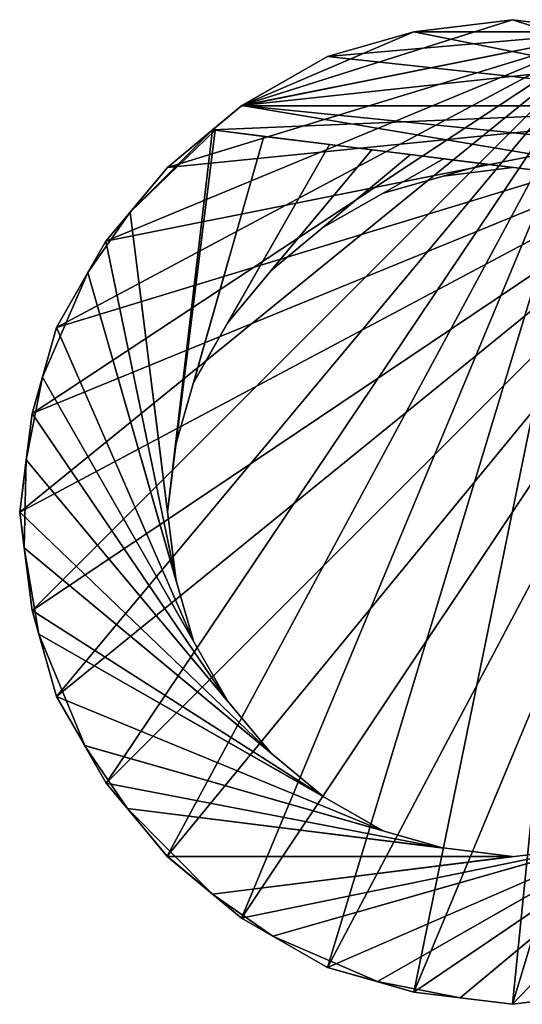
# Model space of a CAD drawing. Extents: x -48 to 48, y -48 to 48.
# Tile 1 of 2: x -48 to 1, y -48 to 48. Entities that reach past the tile are written whole.
import ezdxf

# ---------------------------------------------------------------- set-up
doc = ezdxf.new("R2010")
doc.units = 0

msp = doc.modelspace()

# ---------------------------------------------------------------- meshes
at = {"layer": 'OBJECT000', "color": 50}
mesh = msp.add_polyface(dxfattribs=at)
corners = [(33.599998, 33.599998, -48), (26.4, 39.599998, -48), (18, 44.399998, -48), (9.599998, 46.799999, -48), (-0.000002, 47.999996, -48), (-9.600003, 46.799999, -48), (-18.000004, 44.399998, -48), (-26.400005, 39.599998, -48), (-33.600006, 33.599998, -48), (-39.600006, 26.4, -48), (-44.400009, 17.999998, -48), (-46.800007, 9.599999, -48), (-48.000008, -0.000001, -48), (-46.800007, -9.599999, -48), (-44.400009, -18, -48), (-39.57386, -26.445776, -48), (-33.643127, -33.564075, -48), (-26.400005, -39.599998, -48), (-18.000004, -44.400002, -48), (-9.600003, -46.799999, -48), (-0.000002, -47.999996, -48), (9.599998, -46.799999, -48), (18, -44.400002, -48), (26.4, -39.599998, -48), (33.599998, -33.599998, -48), (39.599998, -26.4, -48), (44.400005, -18, -48), (46.800003, -9.599999, -48), (48.000004, -0.000001, -48), (46.800003, 9.599999, -48), (44.400005, 17.999998, -48), (39.599998, 26.4, -48), (-0.000002, 47.999996, -36.244896), (9.599998, 46.799999, -36.244896), (18, 44.399998, -36.244896), (26.4, 39.599998, -36.244896), (33.599998, 33.599998, -36.244896), (39.599998, 26.4, -36.244896), (44.400005, 17.999998, -36.244896), (46.800003, 9.599999, -36.244896), (48.000004, -0.000001, -36.244896), (46.800003, -9.599999, -36.244896), (44.400005, -18, -36.244896), (39.599998, -26.4, -36.244896), (33.599998, -33.599998, -36.244896), (26.4, -39.599998, -36.244896), (18, -44.400002, -36.244896), (9.599998, -46.799999, -36.244896), (-0.000002, -47.999996, -36.244896), (-9.600003, -46.799999, -36.244896), (-18.000004, -44.400002, -36.244896), (-26.400005, -39.599998, -36.244896), (-33.641113, -33.566494, -36.244896), (-39.574188, -26.445154, -36.244896), (-44.400009, -18, -36.244896), (-46.800007, -9.599999, -36.244896), (-48.000008, -0.000001, -36.244896), (-46.800007, 9.599999, -36.244896), (-44.400009, 17.999998, -36.244896), (-39.600006, 26.4, -36.244896), (-33.600006, 33.599998, -36.244896), (-26.400005, 39.599998, -36.244896), (-18.000004, 44.399998, -36.244896), (-9.600003, 46.799999, -36.244896)]
mesh.append_faces([[corners[k] for k in face] for face in [(1, 31, 0), (4, 33, 32), (3, 34, 33), (2, 35, 34), (1, 36, 35), (0, 37, 36), (31, 38, 37), (30, 39, 38), (29, 40, 39), (28, 41, 40), (27, 42, 41), (26, 43, 42), (25, 44, 43), (24, 45, 44), (23, 46, 45), (22, 47, 46), (21, 48, 47), (20, 49, 48), (19, 50, 49), (18, 51, 50), (17, 52, 51), (16, 53, 52), (15, 54, 53), (14, 55, 54), (13, 56, 55), (12, 57, 56), (11, 58, 57), (10, 59, 58), (9, 60, 59), (8, 61, 60), (7, 62, 61), (6, 63, 62), (5, 32, 63), (33, 63, 32)]], dxfattribs={"vtx0": -1})
mesh.append_faces([[corners[k] for k in face] for face in [(1, 3, 4), (1, 4, 5), (1, 5, 6), (1, 6, 7), (1, 7, 8), (1, 8, 9), (1, 9, 10), (1, 10, 11), (1, 11, 12), (1, 12, 13), (1, 13, 14), (1, 14, 15), (1, 15, 16), (1, 16, 17), (1, 17, 18), (1, 18, 19), (1, 19, 20), (1, 20, 21), (1, 21, 22), (1, 22, 23), (1, 23, 24), (1, 24, 25), (1, 25, 26), (1, 26, 27), (1, 27, 28), (1, 28, 29), (1, 29, 30), (1, 30, 31), (33, 35, 36), (33, 36, 37), (33, 37, 38), (33, 38, 39), (33, 39, 40), (33, 40, 41), (33, 41, 42), (33, 42, 43), (33, 43, 44), (33, 44, 45), (33, 45, 46), (33, 46, 47), (33, 47, 48), (33, 48, 49), (33, 49, 50), (33, 50, 51), (33, 51, 52), (33, 52, 53), (33, 53, 54), (33, 54, 55), (33, 55, 56), (33, 56, 57), (33, 57, 58), (33, 58, 59), (33, 59, 60), (33, 60, 61), (33, 61, 62), (33, 62, 63)]], dxfattribs={"vtx0": -1, "vtx2": -1})
mesh.append_faces([[corners[k] for k in face] for face in [(1, 2, 3), (4, 3, 33), (3, 2, 34), (2, 1, 35), (1, 0, 36), (0, 31, 37), (31, 30, 38), (30, 29, 39), (29, 28, 40), (28, 27, 41), (27, 26, 42), (26, 25, 43), (25, 24, 44), (24, 23, 45), (23, 22, 46), (22, 21, 47), (21, 20, 48), (20, 19, 49), (19, 18, 50), (18, 17, 51), (17, 16, 52), (16, 15, 53), (15, 14, 54), (14, 13, 55), (13, 12, 56), (12, 11, 57), (11, 10, 58), (10, 9, 59), (9, 8, 60), (8, 7, 61), (7, 6, 62), (6, 5, 63), (5, 4, 32), (33, 34, 35)]], dxfattribs={"vtx2": -1})
at = {"layer": 'OBJECT001', "color": 50}
mesh = msp.add_polyface(dxfattribs=at)
corners = [(-0.000002, 47.999996, 48), (-0.000002, 47.999996, -36.244896), (9.599998, 46.799999, -36.244896), (9.599998, 46.799999, 48), (18, 44.399998, -36.244896), (18, 44.399998, 48), (26.4, 39.599998, -36.244896), (26.4, 39.599998, 48), (33.599998, 33.599998, -36.244896), (33.599998, 33.599998, 48), (37.504124, 28.912132, -36.244896), (37.504124, 28.912132, 48), (-29.211809, 37.251049, 48), (-29.211809, 37.251049, -36.244896), (-26.353275, 39.626698, -36.244896), (-26.353275, 39.626698, 48), (-18.000004, 44.399998, -36.244896), (-18.000004, 44.399998, 48), (-9.600003, 46.799999, -36.244896), (-9.600003, 46.799999, 48)]
mesh.append_faces([[corners[k] for k in face] for face in [(1, 3, 0), (2, 5, 3), (4, 7, 5), (6, 9, 7), (8, 11, 9), (13, 15, 12), (14, 17, 15), (16, 19, 17), (18, 0, 19), (6, 10, 8), (10, 12, 11), (15, 11, 12)]], dxfattribs={"vtx0": -1})
mesh.append_faces([[corners[k] for k in face] for face in [(6, 2, 1), (6, 1, 18), (6, 18, 16), (6, 16, 14), (6, 14, 13), (6, 13, 10), (15, 19, 0), (15, 0, 3), (15, 3, 5), (15, 5, 7), (15, 7, 9), (15, 9, 11)]], dxfattribs={"vtx0": -1, "vtx2": -1})
mesh.append_faces([[corners[k] for k in face] for face in [(1, 2, 3), (2, 4, 5), (4, 6, 7), (6, 8, 9), (8, 10, 11), (13, 14, 15), (14, 16, 17), (16, 18, 19), (18, 1, 0), (6, 4, 2), (10, 13, 12), (15, 17, 19)]], dxfattribs={"vtx2": -1})
at = {"layer": 'OBJECT006', "color": 50}
mesh = msp.add_polyface(dxfattribs=at)
corners = [(3.485978, -47.563217, 48), (3.485978, -47.563217, -36.244896), (-0.000002, -47.999996, -36.244896), (-0.000002, -47.999996, 48), (-5.09385, -47.363888, -36.244896), (-5.09385, -47.363888, 48), (23.527, -23.513525, -36.244896), (23.527, -23.513525, 48)]
mesh.append_faces([[corners[k] for k in face] for face in [(1, 3, 0), (2, 5, 3), (2, 6, 4), (6, 0, 7), (4, 7, 5), (3, 7, 0)]], dxfattribs={"vtx0": -1})
mesh.append_faces([[corners[k] for k in face] for face in [(1, 2, 3), (2, 4, 5), (2, 1, 6), (6, 1, 0), (4, 6, 7), (3, 5, 7)]], dxfattribs={"vtx2": -1})
at = {"layer": 'OBJECT007', "color": 50}
mesh = msp.add_polyface(dxfattribs=at)
corners = [(-5.095993, -47.363857, 48), (-5.095993, -47.363857, -36.244896), (-9.600003, -46.799999, -36.244896), (-9.600003, -46.799999, 48), (-13.139707, -45.788269, -36.244896), (-13.139707, -45.788269, 48), (18.469519, -27.726158, -36.244896), (18.465876, -27.728247, 48)]
mesh.append_faces([[corners[k] for k in face] for face in [(1, 3, 0), (2, 5, 3), (2, 6, 4), (6, 0, 7), (4, 7, 5), (0, 5, 7)]], dxfattribs={"vtx0": -1})
mesh.append_faces([[corners[k] for k in face] for face in [(1, 2, 3), (2, 4, 5), (2, 1, 6), (6, 1, 0), (4, 6, 7), (0, 3, 5)]], dxfattribs={"vtx2": -1})
at = {"layer": 'OBJECT008', "color": 50}
mesh = msp.add_polyface(dxfattribs=at)
corners = [(-13.139615, -45.788193, 48), (-13.139615, -45.788193, -36.244896), (-18.000004, -44.400002, -36.244896), (-18.000004, -44.400002, 48), (-23.344669, -41.348694, -36.244896), (-23.344669, -41.348694, 48), (12.600695, -31.080101, -36.244896), (12.596831, -31.081238, 48)]
mesh.append_faces([[corners[k] for k in face] for face in [(1, 3, 0), (2, 5, 3), (2, 6, 4), (6, 0, 7), (4, 7, 5), (0, 5, 7)]], dxfattribs={"vtx0": -1})
mesh.append_faces([[corners[k] for k in face] for face in [(1, 2, 3), (2, 4, 5), (2, 1, 6), (6, 1, 0), (4, 6, 7), (0, 3, 5)]], dxfattribs={"vtx2": -1})
at = {"layer": 'OBJECT009', "color": 50}
mesh = msp.add_polyface(dxfattribs=at)
corners = [(-23.342949, -41.349426, 48), (-23.342949, -41.349426, -36.244896), (-26.400005, -39.599998, -36.244896), (-26.400005, -39.599998, 48), (-29.214811, -37.251564, -36.244896), (-29.214811, -37.251564, 48), (6.720482, -32.760387, -36.244896), (6.71964, -32.760494, 48)]
mesh.append_faces([[corners[k] for k in face] for face in [(1, 3, 0), (2, 5, 3), (2, 6, 4), (6, 0, 7), (4, 7, 5), (0, 5, 7)]], dxfattribs={"vtx0": -1})
mesh.append_faces([[corners[k] for k in face] for face in [(1, 2, 3), (2, 4, 5), (2, 1, 6), (6, 1, 0), (4, 6, 7), (0, 3, 5)]], dxfattribs={"vtx2": -1})
at = {"layer": 'OBJECT010', "color": 50}
mesh = msp.add_polyface(dxfattribs=at)
corners = [(-29.217411, -37.251564, 48), (-29.217411, -37.251564, -36.244896), (-33.631664, -33.575649, -36.244896), (-33.631664, -33.575649, 48), (-37.507805, -28.912096, -36.244896), (-37.507805, -28.912096, 48), (-0.000002, -33.599998, -36.244896), (-0.000002, -33.599998, 48)]
mesh.append_faces([[corners[k] for k in face] for face in [(1, 3, 0), (2, 5, 3), (2, 6, 4), (6, 0, 7), (4, 7, 5), (0, 5, 7)]], dxfattribs={"vtx0": -1})
mesh.append_faces([[corners[k] for k in face] for face in [(1, 2, 3), (2, 4, 5), (2, 1, 6), (6, 1, 0), (4, 6, 7), (0, 3, 5)]], dxfattribs={"vtx2": -1})
at = {"layer": 'OBJECT011', "color": 50}
mesh = msp.add_polyface(dxfattribs=at)
corners = [(-37.508503, -28.910706, 48), (-37.508503, -28.910706, -36.244896), (-39.582172, -26.431458, -36.244896), (-39.582172, -26.431458, 48), (-41.672321, -22.773302, -36.244896), (-41.672321, -22.773302, 48), (-6.720212, -32.760277, -36.244896), (-6.7199, -32.760353, 48)]
mesh.append_faces([[corners[k] for k in face] for face in [(1, 3, 0), (2, 5, 3), (2, 6, 4), (6, 0, 7), (4, 7, 5), (0, 5, 7)]], dxfattribs={"vtx0": -1})
mesh.append_faces([[corners[k] for k in face] for face in [(1, 2, 3), (2, 4, 5), (2, 1, 6), (6, 1, 0), (4, 6, 7), (0, 3, 5)]], dxfattribs={"vtx2": -1})
at = {"layer": 'OBJECT012', "color": 50}
mesh = msp.add_polyface(dxfattribs=at)
corners = [(-41.667229, -22.77561, 48), (-41.667229, -22.77561, -36.244896), (-44.400009, -18, -36.244896), (-44.400009, -18, 48), (-46.1413, -11.910974, -36.244896), (-46.1413, -11.910974, 48), (-12.592257, -31.08219, -36.244896), (-12.59017, -31.083397, 48)]
mesh.append_faces([[corners[k] for k in face] for face in [(1, 3, 0), (2, 5, 3), (2, 6, 4), (6, 0, 7), (4, 7, 5), (0, 5, 7)]], dxfattribs={"vtx0": -1})
mesh.append_faces([[corners[k] for k in face] for face in [(1, 2, 3), (2, 4, 5), (2, 1, 6), (6, 1, 0), (4, 6, 7), (0, 3, 5)]], dxfattribs={"vtx2": -1})
at = {"layer": 'OBJECT013', "color": 50}
mesh = msp.add_polyface(dxfattribs=at)
corners = [(-46.13863, -11.913208, 48), (-46.13863, -11.913208, -36.244896), (-46.800007, -9.599999, -36.244896), (-46.800007, -9.599999, 48), (-47.564949, -3.483179, -36.244896), (-47.564949, -3.483179, 48), (-18.483749, -27.717482, -36.244896), (-18.485819, -27.715759, 48)]
mesh.append_faces([[corners[k] for k in face] for face in [(1, 3, 0), (2, 5, 3), (2, 6, 4), (6, 0, 7), (4, 7, 5), (0, 5, 7)]], dxfattribs={"vtx0": -1})
mesh.append_faces([[corners[k] for k in face] for face in [(1, 2, 3), (2, 4, 5), (2, 1, 6), (6, 1, 0), (4, 6, 7), (0, 3, 5)]], dxfattribs={"vtx2": -1})
at = {"layer": 'OBJECT014', "color": 50}
mesh = msp.add_polyface(dxfattribs=at)
corners = [(-47.564655, -3.482373, 48), (-47.564655, -3.482373, -36.244896), (-48.000008, -0.000001, -36.244896), (-48.000008, -0.000001, 48), (-47.364445, 5.084912, -36.244896), (-47.364445, 5.084912, 48), (-23.548044, -23.496241, -36.244896), (-23.550371, -23.493422, 48)]
mesh.append_faces([[corners[k] for k in face] for face in [(1, 3, 0), (2, 5, 3), (2, 6, 4), (6, 0, 7), (4, 7, 5), (0, 5, 7)]], dxfattribs={"vtx0": -1})
mesh.append_faces([[corners[k] for k in face] for face in [(1, 2, 3), (2, 4, 5), (2, 1, 6), (6, 1, 0), (4, 6, 7), (0, 3, 5)]], dxfattribs={"vtx2": -1})
at = {"layer": 'OBJECT015', "color": 50}
mesh = msp.add_polyface(dxfattribs=at)
corners = [(-47.363827, 5.08568, 48), (-47.363827, 5.08568, -36.244896), (-46.800007, 9.599999, -36.244896), (-46.800007, 9.599999, 48), (-45.787949, 13.140344, -36.244896), (-45.787949, 13.140344, 48), (-27.701647, -18.510645, -36.244896), (-27.703405, -18.507568, 48)]
mesh.append_faces([[corners[k] for k in face] for face in [(1, 3, 0), (2, 5, 3), (2, 6, 4), (6, 0, 7), (4, 7, 5), (0, 5, 7)]], dxfattribs={"vtx0": -1})
mesh.append_faces([[corners[k] for k in face] for face in [(1, 2, 3), (2, 4, 5), (2, 1, 6), (6, 1, 0), (4, 6, 7), (0, 3, 5)]], dxfattribs={"vtx2": -1})
at = {"layer": 'OBJECT016', "color": 50}
mesh = msp.add_polyface(dxfattribs=at)
corners = [(-45.78886, 13.139941, 48), (-45.78886, 13.139941, -36.244896), (-44.400009, 17.999998, -36.244896), (-44.400009, 17.999998, 48), (-41.348446, 23.34005, -36.244896), (-41.348446, 23.34005, 48), (-31.080767, -12.597985, -36.244896), (-31.082872, -12.590661, 48)]
mesh.append_faces([[corners[k] for k in face] for face in [(1, 3, 0), (2, 5, 3), (2, 6, 4), (6, 0, 7), (4, 7, 5), (0, 5, 7)]], dxfattribs={"vtx0": -1})
mesh.append_faces([[corners[k] for k in face] for face in [(1, 2, 3), (2, 4, 5), (2, 1, 6), (6, 1, 0), (4, 6, 7), (0, 3, 5)]], dxfattribs={"vtx2": -1})
at = {"layer": 'OBJECT017', "color": 50}
mesh = msp.add_polyface(dxfattribs=at)
corners = [(-41.349506, 23.337158, 48), (-41.349506, 23.337158, -36.244896), (-39.600006, 26.4, -36.244896), (-39.600006, 26.4, 48), (-37.252743, 29.219492, -36.244896), (-37.252743, 29.219492, 48), (-32.758362, -6.730628, -36.244896), (-32.758469, -6.729858, 48)]
mesh.append_faces([[corners[k] for k in face] for face in [(1, 3, 0), (2, 5, 3), (2, 6, 4), (6, 0, 7), (4, 7, 5), (0, 5, 7)]], dxfattribs={"vtx0": -1})
mesh.append_faces([[corners[k] for k in face] for face in [(1, 2, 3), (2, 4, 5), (2, 1, 6), (6, 1, 0), (4, 6, 7), (0, 3, 5)]], dxfattribs={"vtx2": -1})
at = {"layer": 'OBJECT018', "color": 50}
mesh = msp.add_polyface(dxfattribs=at)
corners = [(-37.252777, 29.220886, 48), (-37.252777, 29.220886, -36.244896), (-33.600006, 33.599998, -36.244896), (-33.600006, 33.599998, 48), (-29.219242, 37.251965, -36.244896), (-29.219242, 37.251965, 48), (-28.947607, 37.218052, -36.244896), (-33.600006, -0.000001, -36.244896), (-28.947624, 37.217869, 48), (-33.600006, -0.000001, 48)]
mesh.append_faces([[corners[k] for k in face] for face in [(1, 3, 0), (2, 5, 3), (4, 7, 6), (4, 8, 5), (7, 0, 9), (6, 9, 8), (0, 8, 9)]], dxfattribs={"vtx0": -1})
mesh.append_faces([[corners[k] for k in face] for face in [(4, 1, 7), (0, 5, 8)]], dxfattribs={"vtx0": -1, "vtx2": -1})
mesh.append_faces([[corners[k] for k in face] for face in [(1, 2, 3), (2, 4, 5), (4, 2, 1), (4, 6, 8), (7, 1, 0), (6, 7, 9), (0, 3, 5)]], dxfattribs={"vtx2": -1})
at = {"layer": 'OBJECT019', "color": 50}
mesh = msp.add_polyface(dxfattribs=at)
corners = [(-24.214642, 36.627026, -36.244896), (-28.947477, 37.217579, -36.244896), (-32.760082, 6.714331, -36.244896), (-28.948303, 37.216881, 48), (-24.214861, 36.626255, 48), (-32.760723, 6.712133, 48)]
mesh.append_faces([[corners[k] for k in face] for face in [(1, 2, 0), (3, 4, 5)]])
mesh.append_faces([[corners[k] for k in face] for face in [(1, 4, 3), (2, 3, 5), (0, 5, 4)]], dxfattribs={"vtx0": -1})
mesh.append_faces([[corners[k] for k in face] for face in [(1, 0, 4), (2, 1, 3), (0, 2, 5)]], dxfattribs={"vtx2": -1})
at = {"layer": 'OBJECT020', "color": 50}
mesh = msp.add_polyface(dxfattribs=at)
corners = [(-17.810215, 35.826344, -36.244896), (-24.215536, 36.626698, -36.244896), (-31.077873, 12.607909, -36.244896), (-24.21475, 36.626183, 48), (-17.810434, 35.825939, 48), (-31.07509, 12.612781, 48)]
mesh.append_faces([[corners[k] for k in face] for face in [(1, 2, 0), (3, 4, 5)]])
mesh.append_faces([[corners[k] for k in face] for face in [(1, 4, 3), (2, 3, 5), (0, 5, 4)]], dxfattribs={"vtx0": -1})
mesh.append_faces([[corners[k] for k in face] for face in [(1, 0, 4), (2, 1, 3), (0, 2, 5)]], dxfattribs={"vtx2": -1})
at = {"layer": 'OBJECT021', "color": 50}
mesh = msp.add_polyface(dxfattribs=at)
corners = [(-13.696512, 35.311558, -36.244896), (-17.810234, 35.826378, -36.244896), (-27.726383, 18.47307, -36.244896), (-17.812174, 35.826672, 48), (-13.696475, 35.311596, 48), (-27.730595, 18.468016, 48)]
mesh.append_faces([[corners[k] for k in face] for face in [(1, 2, 0), (3, 4, 5)]])
mesh.append_faces([[corners[k] for k in face] for face in [(1, 4, 3), (2, 3, 5), (0, 5, 4)]], dxfattribs={"vtx0": -1})
mesh.append_faces([[corners[k] for k in face] for face in [(1, 0, 4), (2, 1, 3), (0, 2, 5)]], dxfattribs={"vtx2": -1})
at = {"layer": 'OBJECT022', "color": 50}
mesh = msp.add_polyface(dxfattribs=at)
corners = [(-9.929812, 34.840755, -36.244896), (-13.695688, 35.311485, -36.244896), (-23.534111, 23.504662, -36.244896), (-13.695853, 35.311268, 48), (-9.930051, 34.840538, 48), (-23.539091, 23.500525, 48)]
mesh.append_faces([[corners[k] for k in face] for face in [(1, 2, 0), (3, 4, 5)]])
mesh.append_faces([[corners[k] for k in face] for face in [(1, 4, 3), (2, 3, 5), (0, 5, 4)]], dxfattribs={"vtx0": -1})
mesh.append_faces([[corners[k] for k in face] for face in [(1, 0, 4), (2, 1, 3), (0, 2, 5)]], dxfattribs={"vtx2": -1})
at = {"layer": 'OBJECT023', "color": 50}
mesh = msp.add_polyface(dxfattribs=at)
corners = [(-6.719168, 34.44067, -36.244896), (-9.929557, 34.841637, -36.244896), (-18.469963, 27.725206, -36.244896), (-9.93082, 34.840794, 48), (-6.720614, 34.439831, 48), (-18.463425, 27.728943, 48)]
mesh.append_faces([[corners[k] for k in face] for face in [(1, 2, 0), (3, 4, 5)]])
mesh.append_faces([[corners[k] for k in face] for face in [(1, 4, 3), (2, 3, 5), (0, 5, 4)]], dxfattribs={"vtx0": -1})
mesh.append_faces([[corners[k] for k in face] for face in [(1, 0, 4), (2, 1, 3), (0, 2, 5)]], dxfattribs={"vtx2": -1})
at = {"layer": 'OBJECT024', "color": 50}
mesh = msp.add_polyface(dxfattribs=at)
corners = [(-2.628793, 33.92889, -36.244896), (-6.718417, 34.439831, -36.244896), (-12.595609, 31.082445, -36.244896), (-6.721896, 34.439903, 48), (-2.629672, 33.928638, 48), (-12.592807, 31.08325, 48)]
mesh.append_faces([[corners[k] for k in face] for face in [(1, 2, 0), (3, 4, 5)]])
mesh.append_faces([[corners[k] for k in face] for face in [(1, 4, 3), (2, 3, 5), (0, 5, 4)]], dxfattribs={"vtx0": -1})
mesh.append_faces([[corners[k] for k in face] for face in [(1, 0, 4), (2, 1, 3), (0, 2, 5)]], dxfattribs={"vtx2": -1})
at = {"layer": 'OBJECT025', "color": 50}
mesh = msp.add_polyface(dxfattribs=at)
corners = [(-0.000002, 33.599998, -36.244896), (-2.631045, 33.929516, -36.244896), (-6.733926, 32.757969, -36.244896), (-2.631942, 33.928707, 48), (-0.000002, 33.599998, 48), (-6.738906, 32.757347, 48)]
mesh.append_faces([[corners[k] for k in face] for face in [(1, 2, 0), (3, 4, 5)]])
mesh.append_faces([[corners[k] for k in face] for face in [(1, 4, 3), (2, 3, 5), (0, 5, 4)]], dxfattribs={"vtx0": -1})
mesh.append_faces([[corners[k] for k in face] for face in [(1, 0, 4), (2, 1, 3), (0, 2, 5)]], dxfattribs={"vtx2": -1})

doc.saveas('drawing.dxf')
